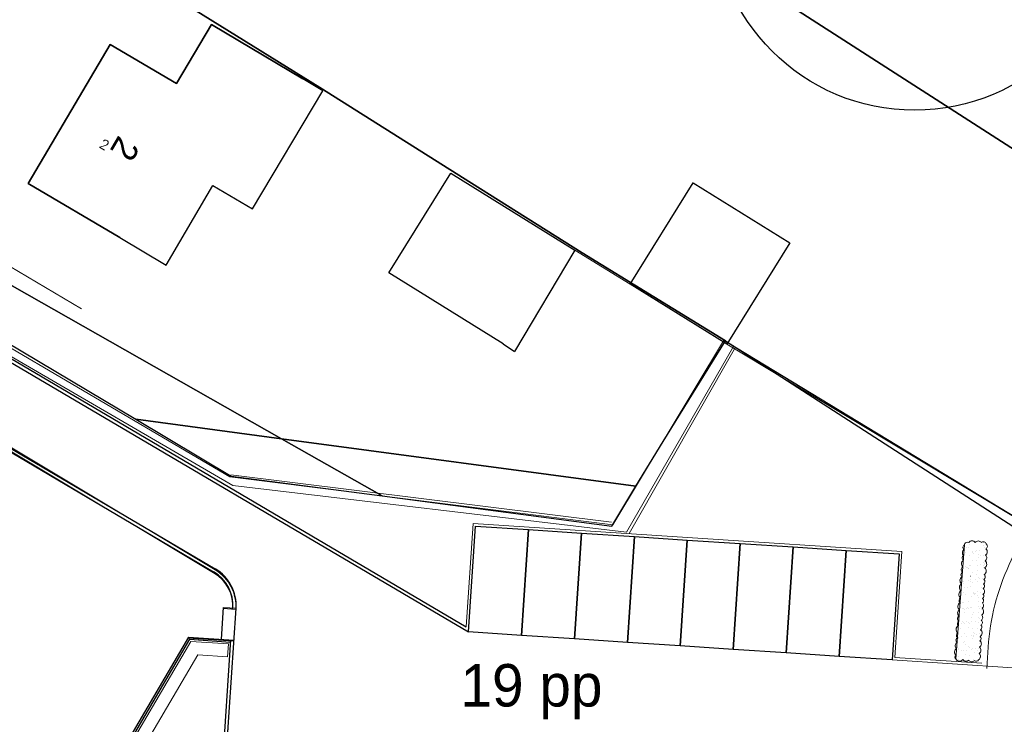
# Model space of a CAD drawing. Extents: x -1000932 to 2054797, y 285738 to 764020.
# Tile 22 of 256: x -400441 to -354056, y 544885 to 578084. Entities that reach past the tile are written whole.
import ezdxf

# ---------------------------------------------------------------- set-up
doc = ezdxf.new("R2010")
doc.units = 0
doc.header["$MEASUREMENT"] = 0
doc.layers.add('--schets pp', color=1, linetype='CONTINUOUS')
doc.layers.add('31.', color=7, linetype='CONTINUOUS')
for name, color, linetype, lineweight in [('B01', 1, 'CONTINUOUS', 30), ('B02', 1, 'CONTINUOUS', 30), ('B14', 1, 'CONTINUOUS', 30), ('optie 5', 7, 'CONTINUOUS', 30), ('T05', 84, 'CONTINUOUS', 0), ('V00', 7, 'CONTINUOUS', 0), ('Z02', 7, 'CONTINUOUS', 0)]:
    doc.layers.add(name, color=color, linetype=linetype, lineweight=lineweight)
doc.layers.add('haag', color=7, linetype='CONTINUOUS', lineweight=0, true_color=0x00f000)
doc.styles.get("Standard").update_dxf_attribs({"font": 'romans.shx'})
doc.styles.add('Style-INTL_ISO_EQUAL', font='INTL_ISO_EQUAL.shx')

msp = doc.modelspace()

# ---------------------------------------------------------------- linework, layer by layer
at = {"layer": '--schets pp', "ltscale": 200}
for points in [[(-379297.869, 549236.779), (-378969.088, 554225.936), (-376474.494, 554061.561), (-376803.276, 549072.373)], [(-376803.276, 549072.373), (-376474.494, 554061.561), (-373979.901, 553897.154), (-374308.682, 548907.998)], [(-374308.682, 548907.998), (-373979.901, 553897.154), (-371485.307, 553732.779), (-371814.088, 548743.592)], [(-371814.088, 548743.592), (-371485.307, 553732.779), (-368990.713, 553568.404), (-369319.494, 548579.217)], [(-369319.494, 548579.217), (-368990.713, 553568.404), (-366496.119, 553403.998), (-366824.901, 548414.811)], [(-366824.901, 548414.811), (-366496.119, 553403.998), (-364001.526, 553239.623), (-364330.307, 548250.436)], [(-364330.307, 548250.436), (-364001.526, 553239.623), (-361506.963, 553075.217), (-361835.744, 548086.061)], [(-361835.744, 548086.061), (-361506.963, 553075.217), (-359012.369, 552910.842), (-359341.151, 547921.654)]]:
    msp.add_lwpolyline(points, close=True, dxfattribs=at)
msp.add_lwpolyline([(-376474.494, 554061.561), (-376803.276, 549072.373)], dxfattribs=at)
at = {"layer": '31.', "color": 7, "linetype": 'Continuous', "lineweight": 25, "ltscale": 10}
for points in [[(-347022.838, 567736.904), (-332218.838, 598956.904), (-346630.838, 604466.904), (-344370.838, 610121.904), (-352009.838, 613174.904), (-374458.838, 622432.904), (-390960.838, 596003.904)], [(-347022.838, 567736.904), (-390960.838, 596003.904), (-399193.838, 582894.904), (-386306.838, 574886.904), (-379155.838, 570385.904), (-373943.838, 567104.904), (-367193.838, 562945.904), (-353379.838, 554045.904)], [(-407499.838, 569349.904), (-388106.838, 558340.904), (-371414.838, 556097.904), (-370127.838, 558210.904), (-367193.838, 562945.904), (-373943.838, 567104.904), (-379155.838, 570385.904), (-386306.838, 574886.904), (-399193.838, 582894.904), (-401080.838, 579890.904), (-406832.838, 570368.904)], [(-408735.838, 567462.904), (-394973.838, 559262.904), (-388106.838, 558340.904), (-407499.838, 569349.904)], [(-394973.838, 559262.904), (-390470.838, 556582.904), (-383362.838, 555646.904), (-388106.838, 558340.904)], [(-371414.838, 556097.904), (-388106.838, 558340.904), (-383362.838, 555646.904), (-372546.838, 554223.904)]]:
    msp.add_lwpolyline(points, close=True, dxfattribs=at)
for points in [[(-387108.838, 575293.904), (-391402.838, 577855.904), (-393056.838, 575083.904), (-396171.838, 576919.904), (-400039.838, 570358.904), (-395730.838, 567818.904)], [(-386155.838, 574724.904), (-387108.838, 575293.904)], [(-389470.838, 569168.904), (-386155.838, 574724.904)], [(-395730.838, 567818.904), (-393539.838, 566525.904), (-391334.838, 570266.904), (-389470.838, 569168.904)], [(-352962.026, 554276.061), (-367111.182, 562869.279)]]:
    msp.add_lwpolyline(points, dxfattribs=at)
at = {"layer": '31.', "color": 7, "linetype": 'Continuous', "lineweight": 13, "ltscale": 10}
for points in [[(-371688.838, 565624.904), (-368720.838, 570399.904)], [(-368720.838, 570399.904), (-364162.838, 567566.904)], [(-364162.838, 567566.904), (-367130.838, 562791.904)], [(-355360.869, 553476.717), (-355360.619, 553476.717)], [(-355052.276, 553438.467), (-355052.026, 553438.467)], [(-355892.932, 552972.404), (-355892.682, 552972.404)], [(-355815.807, 553215.529), (-355815.557, 553215.529)], [(-355766.244, 553229.623), (-355765.994, 553229.623)], [(-355704.713, 553335.092), (-355704.463, 553335.092)], [(-355562.994, 552983.873), (-355562.744, 552983.873)], [(-355547.932, 553017.811), (-355547.682, 553017.811)], [(-355516.182, 552940.967), (-355515.932, 552940.967)], [(-355415.713, 553035.217), (-355415.463, 553035.217)], [(-355361.276, 553096.936), (-355361.026, 553096.936)], [(-355262.838, 552908.904), (-355262.588, 552908.904)], [(-355209.213, 553062.404), (-355208.963, 553062.404)], [(-355054.963, 553331.967), (-355054.713, 553331.967)], [(-354975.244, 553231.061), (-354974.994, 553231.061)], [(-356058.776, 552515.561), (-356058.526, 552515.561)], [(-355946.713, 552839.248), (-355946.463, 552839.248)], [(-355688.713, 552845.686), (-355688.463, 552845.686)], [(-355561.119, 552593.592), (-355560.869, 552593.592)], [(-355345.276, 552607.529), (-355345.026, 552607.529)], [(-355295.213, 552738.498), (-355294.963, 552738.498)], [(-355155.713, 552840.686), (-355155.463, 552840.686)], [(-355042.401, 552506.842), (-355042.151, 552506.842)], [(-355038.963, 552842.561), (-355038.713, 552842.561)], [(-354995.588, 552463.936), (-354995.338, 552463.936)], [(-356015.307, 552093.404), (-356015.057, 552093.404)], [(-355997.432, 552300.998), (-355997.182, 552300.998)], [(-355865.244, 552318.404), (-355864.994, 552318.404)], [(-355848.682, 552271.436), (-355848.432, 552271.436)], [(-355805.963, 552283.904), (-355805.713, 552283.904)], [(-355759.151, 552240.998), (-355758.901, 552240.998)], [(-355741.588, 552203.217), (-355741.338, 552203.217)], [(-355672.713, 552356.248), (-355672.463, 552356.248)], [(-355658.744, 552345.592), (-355658.494, 552345.592)], [(-355538.151, 552038.498), (-355537.901, 552038.498)], [(-355329.276, 552118.123), (-355329.026, 552118.123)], [(-355313.744, 552390.998), (-355313.494, 552390.998)], [(-355181.526, 552408.404), (-355181.276, 552408.404)], [(-355057.682, 552272.873), (-355057.432, 552272.873)], [(-355022.963, 552353.154), (-355022.713, 552353.154)], [(-354975.026, 552435.592), (-354974.776, 552435.592)], [(-354950.588, 552204.654), (-354950.338, 552204.654)], [(-356108.244, 551628.779), (-356107.994, 551628.779)], [(-356048.901, 551583.904), (-356048.651, 551583.904)], [(-356002.088, 551541.029), (-356001.838, 551541.029)], [(-355999.307, 551603.998), (-355999.057, 551603.998)], [(-355763.244, 551674.186), (-355762.994, 551674.186)], [(-355656.713, 551866.842), (-355656.463, 551866.842)], [(-355643.557, 551635.404), (-355643.307, 551635.404)], [(-355631.057, 551691.592), (-355630.807, 551691.592)], [(-355536.432, 551567.154), (-355536.182, 551567.154)], [(-355424.557, 551718.779), (-355424.307, 551718.779)], [(-355355.963, 551957.561), (-355355.713, 551957.561)], [(-355313.276, 551628.686), (-355313.026, 551628.686)], [(-355285.338, 551806.842), (-355285.088, 551806.842)], [(-355238.526, 551763.936), (-355238.276, 551763.936)], [(-355079.557, 551764.186), (-355079.307, 551764.186)], [(-355017.557, 551561.467), (-355017.307, 551561.467)], [(-355006.963, 551863.717), (-355006.713, 551863.717)], [(-355983.307, 551114.561), (-355983.057, 551114.561)], [(-355941.838, 551320.061), (-355941.588, 551320.061)], [(-355781.119, 551338.529), (-355780.869, 551338.529)], [(-355640.713, 551377.436), (-355640.463, 551377.436)], [(-355528.307, 551106.873), (-355528.057, 551106.873)], [(-355481.494, 551063.967), (-355481.244, 551063.967)], [(-355396.869, 551064.779), (-355396.619, 551064.779)], [(-355297.276, 551139.279), (-355297.026, 551139.279)], [(-355190.369, 551091.967), (-355190.119, 551091.967)], [(-355150.838, 551321.498), (-355150.588, 551321.498)], [(-354990.963, 551374.311), (-354990.713, 551374.311)], [(-356122.307, 550929.686), (-356122.057, 550929.686)], [(-356080.557, 550974.779), (-356080.307, 550974.779)], [(-356024.057, 550638.561), (-356023.807, 550638.561)], [(-355967.307, 550625.154), (-355967.057, 550625.154)], [(-355874.057, 551001.967), (-355873.807, 551001.967)], [(-355736.682, 550684.029), (-355736.432, 550684.029)], [(-355624.713, 550888.029), (-355624.463, 550888.029)], [(-355529.057, 551047.373), (-355528.807, 551047.373)], [(-355438.401, 550999.342), (-355438.151, 550999.342)], [(-355331.307, 550931.123), (-355331.057, 550931.123)], [(-355281.276, 550649.873), (-355281.026, 550649.873)], [(-355260.494, 550861.498), (-355260.244, 550861.498)], [(-356024.276, 550361.873), (-356024.026, 550361.873)], [(-355978.588, 550330.561), (-355978.338, 550330.561)], [(-355951.307, 550135.748), (-355951.057, 550135.748)], [(-355917.151, 550293.654), (-355916.901, 550293.654)], [(-355846.369, 550347.967), (-355846.119, 550347.967)], [(-355771.244, 550406.904), (-355770.994, 550406.904)], [(-355724.432, 550363.998), (-355724.182, 550363.998)], [(-355639.869, 550375.154), (-355639.619, 550375.154)], [(-355608.713, 550398.592), (-355608.463, 550398.592)], [(-355503.463, 550161.498), (-355503.213, 550161.498)], [(-355294.869, 550420.561), (-355294.619, 550420.561)], [(-355265.276, 550160.467), (-355265.026, 550160.467)], [(-355233.276, 550363.311), (-355233.026, 550363.311)], [(-355162.682, 550437.967), (-355162.432, 550437.967)], [(-355126.151, 550295.092), (-355125.901, 550295.092)], [(-356014.213, 549706.904), (-356013.963, 549706.904)], [(-355967.369, 549664.029), (-355967.119, 549664.029)], [(-355819.119, 549725.842), (-355818.869, 549725.842)], [(-355744.401, 549703.748), (-355744.151, 549703.748)], [(-355612.182, 549721.154), (-355611.932, 549721.154)], [(-355592.713, 549909.186), (-355592.463, 549909.186)], [(-355531.557, 550047.998), (-355531.307, 550047.998)], [(-355405.682, 549748.342), (-355405.432, 549748.342)], [(-355250.651, 549929.842), (-355250.401, 549929.842)], [(-355249.276, 549671.061), (-355249.026, 549671.061)], [(-355203.838, 549886.936), (-355203.588, 549886.936)], [(-356241.588, 549411.311), (-356241.338, 549411.311)], [(-356117.401, 549410.498), (-356117.151, 549410.498)], [(-356089.401, 549658.311), (-356089.151, 549658.311)], [(-355935.307, 549646.342), (-355935.057, 549646.342)], [(-355746.401, 549461.529), (-355746.151, 549461.529)], [(-355712.026, 549657.592), (-355711.776, 549657.592)], [(-355576.713, 549419.779), (-355576.463, 549419.779)], [(-355493.588, 549229.873), (-355493.338, 549229.873)], [(-355326.432, 549411.936), (-355326.182, 549411.936)], [(-356297.869, 549020.123), (-356297.619, 549020.123)], [(-356257.151, 549006.936), (-356256.901, 549006.936)], [(-356225.588, 548921.873), (-356225.338, 548921.873)], [(-356210.338, 548964.029), (-356210.088, 548964.029)], [(-356193.932, 548986.904), (-356193.682, 548986.904)], [(-356061.713, 549004.311), (-356061.463, 549004.311)], [(-355989.369, 548761.561), (-355989.119, 548761.561)], [(-355919.307, 549156.904), (-355919.057, 549156.904)], [(-355912.276, 548774.467), (-355912.026, 548774.467)], [(-355855.213, 549031.498), (-355854.963, 549031.498)], [(-355613.994, 549089.779), (-355613.744, 549089.779)], [(-355560.713, 548930.373), (-355560.463, 548930.373)], [(-355510.213, 549076.936), (-355509.963, 549076.936)], [(-355506.869, 549021.561), (-355506.619, 549021.561)], [(-355446.776, 549186.967), (-355446.526, 549186.967)], [(-355377.994, 549094.342), (-355377.744, 549094.342)], [(-355233.276, 549181.623), (-355233.026, 549181.623)], [(-355225.807, 548984.467), (-355225.557, 548984.467)], [(-355171.494, 549121.529), (-355171.244, 549121.529)], [(-356304.744, 548314.686), (-356304.494, 548314.686)], [(-356209.588, 548432.467), (-356209.338, 548432.467)], [(-356199.838, 548452.311), (-356199.588, 548452.311)], [(-356092.744, 548384.092), (-356092.494, 548384.092)], [(-355959.744, 548360.092), (-355959.494, 548360.092)], [(-355903.307, 548667.498), (-355903.057, 548667.498)], [(-355827.526, 548377.498), (-355827.276, 548377.498)], [(-355736.557, 548529.904), (-355736.307, 548529.904)], [(-355689.713, 548486.998), (-355689.463, 548486.998)], [(-355621.026, 548404.686), (-355620.776, 548404.686)], [(-355544.713, 548440.967), (-355544.463, 548440.967)], [(-355468.744, 548284.498), (-355468.494, 548284.498)], [(-355408.869, 548453.748), (-355408.619, 548453.748)], [(-355301.744, 548385.529), (-355301.494, 548385.529)], [(-355276.026, 548450.123), (-355275.776, 548450.123)], [(-355217.276, 548692.217), (-355217.026, 548692.217)], [(-356232.307, 548061.592), (-356232.057, 548061.592)], [(-356193.588, 547943.061), (-356193.338, 547943.061)], [(-355887.307, 548178.092), (-355887.057, 548178.092)], [(-355707.151, 548138.436), (-355706.901, 548138.436)], [(-355528.713, 547951.529), (-355528.463, 547951.529)], [(-355215.932, 548052.842), (-355215.682, 548052.842)]]:
    msp.add_lwpolyline(points, dxfattribs=at)
at = {"layer": '31.', "color": 7, "linetype": 'Continuous', "lineweight": 18, "ltscale": 10}
for points in [[(-354884.682, 547518.686), (-354819.026, 548515.154, -0.092261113), (-353823.932, 552415.436), (-348732.963, 563405.529)], [(-356343.119, 547963.779, 0.520568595), (-356007.901, 547935.436, 0.520566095), (-355733.526, 547912.217, 0.520564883), (-355470.369, 547889.967, 0.520567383), (-355266.213, 547921.623, 0.520566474), (-355246.557, 548221.248, 0.520567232), (-355226.994, 548520.061, 0.520565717), (-355207.026, 548824.936, 0.52057011), (-355193.776, 549026.904, 0.520566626), (-355173.276, 549339.436, 0.520568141), (-355159.401, 549550.967, 0.520566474), (-355143.588, 549792.311, 0.520567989), (-355128.057, 550029.311, 0.520565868), (-355106.619, 550356.873, 0.520567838), (-355090.338, 550604.811, 0.520568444), (-355076.744, 550812.061, 0.520566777), (-355063.432, 551015.373, 0.52056602), (-355045.744, 551284.842, 0.520566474), (-355032.276, 551490.404, 0.520568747), (-355017.651, 551713.654, 0.520566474), (-355002.807, 551940.373, 0.520566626), (-354981.776, 552261.092, 0.520566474), (-354960.401, 552587.311, 0.520567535), (-354942.994, 552852.686, 0.52056708), (-354923.557, 553149.217, 0.520566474), (-354907.963, 553386.748, 0.520567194), (-355139.619, 553449.373, 0.520563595), (-355423.651, 553449.342, 0.520566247), (-355728.213, 553449.342, 0.520565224), (-355933.432, 553345.279)], [(-390414.557, 550306.873, 0.283263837), (-391308.494, 552029.123)], [(-390264.963, 550295.873, 0.283263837), (-391231.401, 552157.811)], [(-296873.557, 537809.061), (-352577.119, 547419.029, 0.026264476), (-353650.869, 547546.686), (-359341.182, 547921.654)]]:
    msp.add_lwpolyline(points, format="xyb", dxfattribs=at)
for points in [[(-405379.182, 560462.654), (-391308.494, 552029.123)], [(-405302.057, 560591.311), (-391231.401, 552157.779)], [(-379402.594, 549472.652), (-379080.932, 554353.561), (-358884.744, 553022.686), (-359213.526, 548033.498), (-355121.369, 547763.873)], [(-390956.088, 548837.217), (-390859.244, 550334.092)], [(-390951.338, 539682.373), (-390265.182, 550295.654)], [(-390859.244, 550334.092), (-390265.182, 550295.654)], [(-392504.494, 548937.342), (-390361.963, 548798.779)], [(-391108.963, 539572.498), (-390511.682, 548808.498)]]:
    msp.add_lwpolyline(points, dxfattribs=at)
msp.add_lwpolyline([(-355933.432, 553345.279, 0.520569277), (-355951.463, 553108.717, 0.520566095), (-355971.776, 552842.186, 0.52056708), (-355989.869, 552604.029, 0.520567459), (-356012.463, 552307.217, 0.520566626), (-356031.463, 552057.498, 0.520567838), (-356048.932, 551827.936, 0.520566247), (-356073.526, 551505.279, 0.520567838), (-356098.401, 551178.217, 0.520566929), (-356124.213, 550839.279, 0.520567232), (-356140.807, 550621.404, 0.520565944), (-356166.932, 550278.311, 0.52056708), (-356189.369, 549983.217, 0.520567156), (-356207.776, 549741.311, 0.520568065), (-356223.432, 549535.904, 0.520566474), (-356249.869, 549188.592, 0.520567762), (-356266.776, 548966.498, 0.520568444), (-356283.838, 548742.936, 0.520566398), (-356305.369, 548460.061, 0.520567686), (-356329.994, 548135.998, 0.520566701), (-356343.151, 547963.779)], format="xyb", close=True, dxfattribs=at)
at = {"layer": '31.', "color": 7, "linetype": 'Continuous'}
msp.add_circle((-358279.838, 583316.904), 9500, dxfattribs=at)
at = {"layer": 'B01', "flags": 128}
for points in [[(-395730.734, 567818.921), (-400039.734, 570358.921), (-396171.734, 576919.921), (-393056.734, 575083.921), (-391402.734, 577855.921), (-387108.734, 575293.921)], [(-389470.734, 569168.921), (-386155.734, 574724.921), (-387108.734, 575293.921)], [(-395730.734, 567818.921), (-393539.734, 566525.921), (-391334.734, 570266.921), (-389470.734, 569168.921)]]:
    msp.add_lwpolyline(points, dxfattribs=at)
at = {"layer": 'B02', "flags": 128}
msp.add_lwpolyline([(-377669.734, 562804.921), (-383052.734, 566150.921), (-380127.734, 570856.921), (-374744.734, 567510.921)], dxfattribs=at)
at = {"layer": 'B14', "flags": 128}
for points in [[(-371688.734, 565624.921), (-368720.734, 570399.921), (-364162.734, 567566.921), (-367130.734, 562791.921)], [(-374744.734, 567510.921), (-374284.734, 567231.921)], [(-374284.734, 567231.921), (-377125.734, 562443.921)], [(-367130.734, 562791.921), (-371688.734, 565624.921)], [(-377669.734, 562804.921), (-377125.734, 562443.921)]]:
    msp.add_lwpolyline(points, dxfattribs=at)
at = {"layer": 'haag', "color": 1}
for p, q in [((-371731.748, 553881.505), (-366725.753, 562660.879)), ((-390501.131, 556635.666), (-372559.99, 554410.849))]:
    msp.add_line(p, q, dxfattribs=at)
at = {"layer": 'haag', "color": 1, "flags": 128}
for points in [[(-408814.72, 567286.8), (-409013.776, 566956.69), (-390401.142, 556141.286), (-371856.857, 553939.774), (-366801.198, 562717.635), (-367285.433, 562957.091), (-372495.248, 554279.685), (-390540.564, 556550.161), (-408814.72, 567286.8)], [(-392049.352, 548163.668), (-390649.093, 548071.388), (-390609.637, 548670.089), (-392379.38, 548786.719), (-398597.181, 538192.729), (-377849.45, 536825.41), (-377809.994, 537424.112), (-397587.608, 538727.498), (-392049.352, 548163.668)]]:
    msp.add_lwpolyline(points, close=True, dxfattribs=at)
at = {"layer": 'optie 5'}
for p, q in [((-409034.224, 566932.903), (-379402.603, 549472.657)), ((-409110.374, 566803.67), (-379297.883, 549236.848)), ((-405438.251, 560403.366), (-391304.877, 552075.364)), ((-405362.101, 560532.599), (-391228.727, 552204.597)), ((-390951.396, 539682.496), (-390248.387, 550349.97)), ((-390941.075, 548892.365), (-390842.436, 550389.119)), ((-390842.436, 550389.119), (-390248.387, 550349.97)), ((-392489.39, 548994.403), (-398933.706, 538014.473)), ((-392434.385, 548890.561), (-398765.443, 538103.601)), ((-392489.39, 548994.403), (-390347.026, 548853.216)), ((-392434.385, 548890.561), (-390503.278, 548763.297)), ((-391110.935, 539542.684), (-390496.702, 548863.08))]:
    msp.add_line(p, q, dxfattribs=at)
for radius in [1850, 2000]:
    msp.add_arc((-392244.058, 550481.489), radius, 356.2295411, 59.4915492, dxfattribs=at)
at = {"layer": 'T05', "flags": 128}
for points in [[(-371688.734, 565624.921), (-374284.734, 567231.921)], [(-352912.734, 554245.921), (-367130.734, 562791.921)]]:
    msp.add_lwpolyline(points, dxfattribs=at)
at = {"layer": 'V00', "flags": 128}
msp.add_lwpolyline([(-385789.734, 608491.921), (-379825.734, 617967.921), (-379207.734, 618108.921), (-377848.734, 617355.921), (-398195.734, 584724.921), (-397453.734, 584278.921), (-406449.734, 569733.921), (-397530.734, 564456.921)], dxfattribs=at)

# ---------------------------------------------------------------- texts
at = {"layer": '--schets pp', "linetype": 'Continuous', "style": 'Style-INTL_ISO_EQUAL'}
msp.add_text('19 pp', height=2000, dxfattribs=at).set_placement((-379678.232, 545723.655))
at = {"layer": '31.', "color": 7, "insert": (-396564.838, 572005.904), "char_height": 450, "attachment_point": 8, "rotation": 329.0000002, "line_spacing_factor": 1.333333}
msp.add_mtext('2', dxfattribs=at)
at = {"layer": 'Z02', "style": 'Style-INTL_ISO_EQUAL'}
msp.add_text('2', height=1200, rotation=239.4817693, dxfattribs=at).set_placement((-395768.734, 572680.921))

doc.saveas('drawing.dxf')
